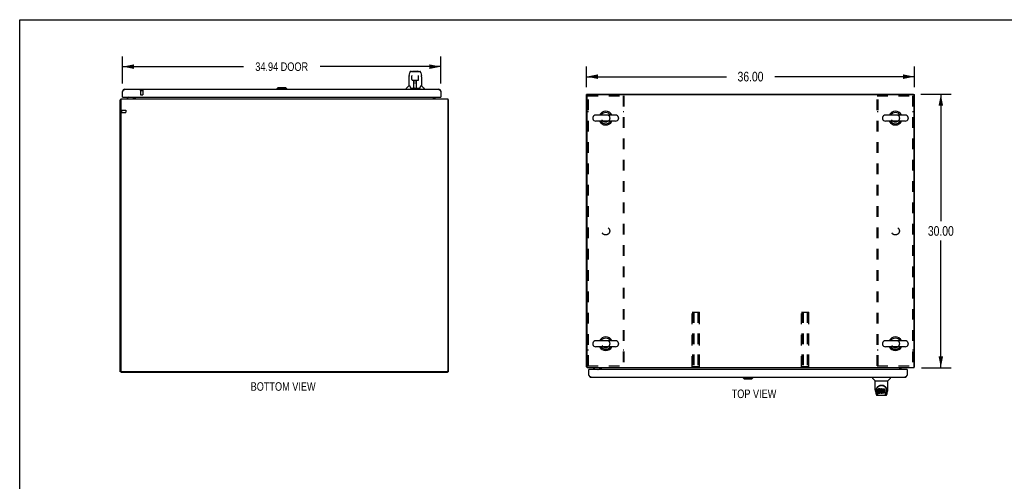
# Model space of a CAD drawing. Header units: inches. Extents: x 0 to 212, y 0 to 138.
# Tile 36 of 43: x 0 to 108, y 87 to 138. Entities that reach past the tile are written whole.
import ezdxf

# ---------------------------------------------------------------- set-up
doc = ezdxf.new("R2010")
doc.units = ezdxf.units.IN
doc.header["$LTSCALE"] = 11.6875
doc.header["$MEASUREMENT"] = 0
doc.linetypes.add('HIDDEN', pattern=[0.2, 0.1, -0.1])
doc.layers.get('0').update_dxf_attribs({"linetype": 'CONTINUOUS'})
for name, color, linetype in [('02___PRT_ALL_AXES', 7, 'CONTINUOUS'), ('3PC_BODY', 7, 'CONTINUOUS'), ('DEFAULT_2', 8, 'HIDDEN'), ('DIMENSIONS', 7, 'CONTINUOUS')]:
    doc.layers.add(name, color=color, linetype=linetype)
doc.styles.get("Standard").update_dxf_attribs({"font": 'txt', "width": 0.8})
doc.dimstyles.new('DIMSTYLE_1', dxfattribs={"dimtxt": 0.9375, "dimasz": 1.25, "dimexe": 0.09, "dimexo": 0.07, "dimgap": 0.0375, "dimtad": 0, "dimtih": 1, "dimtoh": 1, "dimzin": 4, "dimdsep": 46, "dimtxsty": 'Standard', "dimblk": '_FILLED', "dimblk1": '_FILLED', "dimblk2": '_FILLED', "dimcen": 0.09, "dimadec": 0, "dimazin": 0, "dimtfac": 1, "dimtofl": 0, "dimtmove": 0, "dimatfit": 3, "dimldrblk": '_FILLED', "dimfxl": 0, "dimtolj": 1, "dimtzin": 4, "dimarcsym": 0})
doc.dimstyles.new('DIMSTYLE_2', dxfattribs={"dimtxt": 1.0625, "dimasz": 1.25, "dimexe": 0.09, "dimexo": 0.07, "dimgap": 0.0425, "dimtad": 0, "dimtih": 1, "dimtoh": 1, "dimzin": 4, "dimdsep": 46, "dimtxsty": 'Standard', "dimblk": '_FILLED', "dimblk1": '_FILLED', "dimblk2": '_FILLED', "dimcen": 0.09, "dimadec": 0, "dimazin": 0, "dimtfac": 1, "dimtofl": 0, "dimtmove": 0, "dimatfit": 3, "dimldrblk": '_FILLED', "dimfxl": 0, "dimtolj": 1, "dimtzin": 4, "dimarcsym": 0})

# ---------------------------------------------------------------- blocks, each defined once
blk = doc.blocks.new('_FILLED')
at = {"color": 0, "linetype": 'ByBlock'}
blk.add_solid([(0, 0), (-1, 0.2), (-1, -0.2)], dxfattribs=at)
blk = doc.blocks.new('*D1')
at = {"layer": 'DIMENSIONS', "color": 2, "linetype": 'Continuous'}
for p, q in [((11.3, 130.49), (11.3, 133.47)), ((46.23, 130.49), (46.23, 133.47)), ((11.3, 132.35), (24.55, 132.35)), ((46.23, 132.35), (32.98, 132.35))]:
    blk.add_line(p, q, dxfattribs=at)
at = {"layer": 'DIMENSIONS', "color": 2, "linetype": 'Continuous', "xscale": 1.25, "yscale": 1.25, "zscale": 1.25, "rotation": 180}
blk.add_blockref('_FILLED', (11.3, 132.35), dxfattribs=at)
at = {"layer": 'DIMENSIONS', "color": 2, "linetype": 'Continuous', "xscale": 1.25, "yscale": 1.25, "zscale": 1.25}
blk.add_blockref('_FILLED', (46.23, 132.35), dxfattribs=at)
at = {"layer": 'DIMENSIONS', "color": 2, "linetype": 'Continuous', "insert": (28.76, 132.82), "char_height": 0.938, "width": 7.5, "attachment_point": 2, "line_spacing_factor": 0.9}
blk.add_mtext('34.94 DOOR', dxfattribs=at)
blk = doc.blocks.new('*D9')
at = {"layer": '3PC_BODY', "color": 2, "linetype": 'Continuous'}
for p, q in [((62.22, 130.09), (62.22, 132.38)), ((98.22, 130.09), (98.22, 132.38)), ((62.22, 131.25), (77.57, 131.25)), ((98.22, 131.25), (82.88, 131.25))]:
    blk.add_line(p, q, dxfattribs=at)
at = {"layer": '3PC_BODY', "color": 2, "linetype": 'Continuous', "xscale": 1.25, "yscale": 1.25, "zscale": 1.25, "rotation": 180}
blk.add_blockref('_FILLED', (62.22, 131.25), dxfattribs=at)
at = {"layer": '3PC_BODY', "color": 2, "linetype": 'Continuous', "xscale": 1.25, "yscale": 1.25, "zscale": 1.25}
blk.add_blockref('_FILLED', (98.22, 131.25), dxfattribs=at)
at = {"layer": '3PC_BODY', "color": 2, "linetype": 'Continuous', "insert": (80.22, 131.79), "char_height": 1.062, "width": 4.25, "attachment_point": 2, "line_spacing_factor": 0.9}
blk.add_mtext('36.00', dxfattribs=at)
blk = doc.blocks.new('*D10')
at = {"layer": '3PC_BODY', "color": 2, "linetype": 'Continuous'}
for p, q in [((98.93, 129.33), (102.23, 129.33)), ((101.11, 129.33), (101.11, 115.39)), ((101.11, 99.33), (101.11, 113.27)), ((98.99, 99.33), (102.23, 99.33))]:
    blk.add_line(p, q, dxfattribs=at)
at = {"layer": '3PC_BODY', "color": 2, "linetype": 'Continuous', "xscale": 1.25, "yscale": 1.25, "zscale": 1.25}
for p, rotation in [((101.11, 129.33), 90), ((101.11, 99.33), 270)]:
    blk.add_blockref('_FILLED', p, dxfattribs=dict(at, rotation=rotation))
at = {"layer": '3PC_BODY', "color": 2, "linetype": 'Continuous', "insert": (101.11, 114.86), "char_height": 1.062, "width": 4.25, "attachment_point": 2, "line_spacing_factor": 0.9}
blk.add_mtext('30.00', dxfattribs=at)

msp = doc.modelspace()

# ---------------------------------------------------------------- linework, layer by layer
at = {"color": 7, "linetype": 'Continuous'}
for p, q in [((0, 0), (0, 137.5)), ((0, 137.5), (212.5, 137.5)), ((42.732, 131.231), (42.732, 130.259)), ((42.747, 131.374), (42.812, 131.679)), ((42.936, 131.834), (42.936, 131.834)), ((43.016, 131.834), (42.936, 131.834)), ((43.018, 131.834), (43.905, 131.834)), ((43.022, 131.834), (43.021, 131.834)), ((43.054, 131.322), (43.035, 131.322)), ((43.053, 131.358), (43.053, 131.355)), ((43.053, 131.355), (43.054, 131.35)), ((43.054, 131.35), (43.054, 131.342)), ((43.054, 131.342), (43.054, 131.333)), ((43.056, 131.211), (43.054, 131.333)), ((43.061, 130.928), (43.056, 131.211)), ((43.127, 131.846), (43.714, 131.846)), ((43.133, 130.85), (43.14, 130.85)), ((43.141, 130.85), (43.262, 130.85)), ((43.271, 130.004), (43.286, 130.851)), ((43.279, 130.435), (43.279, 130.85)), ((43.298, 130.851), (43.544, 130.851)), ((43.547, 129.984), (43.532, 130.851)), ((43.562, 129.984), (43.562, 130.85)), ((43.58, 130.85), (43.7, 130.85)), ((43.78, 130.928), (43.787, 131.34)), ((43.787, 131.34), (43.788, 131.348)), ((43.807, 131.322), (43.787, 131.322)), ((43.788, 131.348), (43.788, 131.353)), ((44.029, 131.679), (44.095, 131.374)), ((44.1, 131.343), (44.095, 131.374)), ((44.11, 131.23), (44.11, 130.259)), ((28.331, 130.023), (28.213, 129.905)), ((28.213, 129.905), (28.213, 129.866)), ((29.316, 129.905), (28.213, 129.905)), ((29.198, 130.023), (28.331, 130.023)), ((29.197, 130.023), (29.315, 129.905)), ((29.198, 130.023), (29.316, 129.905)), ((29.315, 129.905), (29.315, 129.866)), ((29.316, 129.905), (29.316, 129.866)), ((42.417, 129.866), (42.417, 129.928)), ((42.726, 130.253), (42.428, 129.956)), ((42.805, 130.259), (42.732, 130.259)), ((42.801, 130.259), (42.807, 130.25)), ((42.867, 130.095), (42.882, 130.047)), ((42.882, 130.047), (42.885, 130.039)), ((42.899, 130.007), (42.905, 130)), ((42.935, 129.984), (43.906, 129.984)), ((43.272, 130.056), (43.272, 130.03)), ((43.284, 130.704), (43.279, 130.704)), ((43.282, 130.625), (43.279, 130.625)), ((43.282, 130.614), (43.279, 130.614)), ((43.279, 129.984), (43.279, 129.988)), ((43.562, 130.704), (43.534, 130.704)), ((43.562, 130.625), (43.535, 130.625)), ((43.562, 130.614), (43.536, 130.614)), ((43.54, 130.385), (43.562, 130.385)), ((43.562, 130.381), (43.54, 130.381)), ((43.546, 130.03), (43.545, 130.056)), ((43.957, 130.039), (43.959, 130.047)), ((44.034, 130.249), (44.039, 130.258)), ((44.11, 130.259), (44.037, 130.259)), ((44.115, 130.253), (44.413, 129.956)), ((44.425, 129.866), (44.425, 129.928)), ((11.098, 128.708), (11.046, 128.708)), ((11.316, 129.012), (11.296, 129.012)), ((11.995, 128.989), (11.756, 128.851)), ((11.756, 128.812), (11.756, 128.851)), ((11.892, 128.929), (11.892, 128.941)), ((11.892, 128.941), (11.912, 128.941)), ((11.995, 128.989), (12.268, 128.989)), ((12.525, 128.851), (12.525, 128.851)), ((12.562, 128.812), (12.528, 128.847)), ((12.544, 128.969), (12.544, 129.012)), ((45.529, 128.812), (45.563, 128.847)), ((46.213, 129.012), (46.233, 129.012)), ((46.994, 128.708), (47.046, 128.708)), ((62.328, 129.278), (62.224, 129.278)), ((62.328, 129.254), (62.328, 129.33)), ((98.12, 129.254), (98.12, 129.33)), ((98.12, 129.278), (98.224, 129.278)), ((62.918, 126.743), (62.918, 126.666)), ((65.408, 127.039), (63.248, 127.039)), ((65.738, 126.743), (65.738, 126.666)), ((94.71, 126.743), (94.71, 126.666)), ((97.2, 127.039), (95.04, 127.039)), ((97.53, 126.743), (97.53, 126.666)), ((65.408, 126.37), (63.248, 126.37)), ((97.2, 126.37), (95.04, 126.37)), ((62.918, 101.993), (62.918, 101.916)), ((65.408, 102.289), (63.248, 102.289)), ((65.408, 101.62), (63.248, 101.62)), ((65.738, 101.993), (65.738, 101.916)), ((94.71, 101.993), (94.71, 101.916)), ((97.2, 102.289), (95.04, 102.289)), ((97.2, 101.62), (95.04, 101.62)), ((97.53, 101.993), (97.53, 101.916)), ((62.276, 99.434), (62.224, 99.434)), ((98.172, 99.434), (98.224, 99.434)), ((11.15, 98.864), (11.046, 98.864)), ((11.15, 98.887), (11.15, 98.812)), ((46.942, 98.812), (46.942, 98.887)), ((46.942, 98.864), (47.046, 98.864)), ((62.494, 99.13), (62.474, 99.13)), ((62.935, 99.33), (62.935, 99.29)), ((62.935, 99.29), (63.174, 99.152)), ((63.071, 99.212), (63.071, 99.2)), ((63.071, 99.2), (63.091, 99.2)), ((63.174, 99.152), (63.447, 99.152)), ((63.741, 99.329), (63.707, 99.294)), ((63.723, 99.172), (63.723, 99.13)), ((96.708, 99.329), (96.742, 99.294)), ((96.745, 99.29), (96.745, 99.29)), ((97.392, 99.13), (97.412, 99.13)), ((79.391, 98.236), (79.391, 98.276)), ((79.391, 98.236), (80.495, 98.236)), ((79.51, 98.118), (79.391, 98.236)), ((79.392, 98.236), (79.392, 98.276)), ((79.511, 98.118), (79.392, 98.236)), ((79.51, 98.118), (80.377, 98.118)), ((80.377, 98.118), (80.495, 98.236)), ((80.495, 98.236), (80.495, 98.276)), ((93.595, 98.276), (93.595, 98.213)), ((93.905, 97.888), (93.607, 98.185)), ((93.91, 97.882), (95.288, 97.882)), ((93.91, 96.91), (93.91, 97.882)), ((95.288, 96.911), (95.288, 97.882)), ((95.294, 97.888), (95.592, 98.185)), ((95.603, 98.276), (95.603, 98.213)), ((93.926, 96.767), (93.991, 96.462)), ((94.036, 96.941), (94.035, 96.878)), ((94.098, 96.49), (94.045, 96.76)), ((94.072, 96.868), (94.072, 96.845)), ((94.082, 96.747), (94.139, 96.454)), ((94.114, 96.307), (94.316, 96.307)), ((94.156, 96.386), (94.149, 96.386)), ((94.155, 96.39), (94.158, 96.38)), ((94.159, 96.38), (94.158, 96.38)), ((94.201, 96.307), (94.195, 96.307)), ((94.201, 96.307), (94.2, 96.307)), ((94.215, 96.913), (94.213, 96.89)), ((94.213, 96.823), (94.213, 96.89)), ((94.215, 96.847), (94.213, 96.823)), ((94.213, 96.823), (94.214, 96.799)), ((94.214, 96.799), (94.218, 96.776)), ((94.22, 96.937), (94.215, 96.913)), ((94.215, 96.847), (94.215, 96.913)), ((94.22, 96.87), (94.215, 96.847)), ((94.216, 96.537), (94.216, 96.679)), ((94.218, 96.776), (94.226, 96.753)), ((94.229, 96.959), (94.22, 96.937)), ((94.22, 96.87), (94.22, 96.937)), ((94.229, 96.893), (94.22, 96.87)), ((94.28, 96.684), (94.22, 96.683)), ((94.22, 96.616), (94.22, 96.683)), ((94.28, 96.617), (94.22, 96.616)), ((94.221, 96.532), (94.365, 96.532)), ((94.226, 96.753), (94.239, 96.733)), ((94.243, 96.979), (94.229, 96.959)), ((94.229, 96.893), (94.229, 96.959)), ((94.243, 96.912), (94.229, 96.893)), ((94.239, 96.733), (94.255, 96.716)), ((94.252, 96.987), (94.243, 96.979)), ((94.243, 96.912), (94.243, 96.979)), ((94.252, 96.92), (94.243, 96.912)), ((94.261, 96.994), (94.252, 96.987)), ((94.252, 96.92), (94.252, 96.987)), ((94.261, 96.927), (94.252, 96.92)), ((94.255, 96.716), (94.275, 96.703)), ((94.283, 97.003), (94.261, 96.994)), ((94.261, 96.927), (94.261, 96.994)), ((94.283, 96.936), (94.261, 96.927)), ((94.275, 96.703), (94.286, 96.699)), ((94.34, 96.684), (94.28, 96.684)), ((94.28, 96.617), (94.28, 96.684)), ((94.34, 96.617), (94.28, 96.617)), ((94.306, 97.011), (94.283, 97.003)), ((94.283, 96.936), (94.283, 97.003)), ((94.306, 96.944), (94.283, 96.936)), ((94.284, 96.811), (94.285, 96.826)), ((94.285, 96.804), (94.284, 96.811)), ((94.285, 96.826), (94.287, 96.841)), ((94.285, 96.804), (94.285, 96.826)), ((94.287, 96.797), (94.285, 96.804)), ((94.286, 96.699), (94.298, 96.697)), ((94.287, 96.841), (94.29, 96.848)), ((94.287, 96.797), (94.287, 96.841)), ((94.292, 96.791), (94.287, 96.797)), ((94.29, 96.848), (94.296, 96.853)), ((94.292, 96.791), (94.292, 96.849)), ((94.298, 96.786), (94.292, 96.791)), ((94.296, 96.853), (94.31, 96.857)), ((94.298, 96.853), (94.297, 96.853)), ((94.312, 96.849), (94.298, 96.853)), ((94.298, 96.786), (94.298, 96.853)), ((94.312, 96.782), (94.298, 96.786)), ((94.298, 96.697), (94.346, 96.696)), ((94.446, 97.011), (94.306, 97.011)), ((94.306, 96.944), (94.306, 97.011)), ((94.446, 96.944), (94.306, 96.944)), ((94.893, 96.295), (94.306, 96.295)), ((94.31, 96.857), (94.325, 96.858)), ((94.336, 96.85), (94.312, 96.849)), ((94.312, 96.782), (94.312, 96.849)), ((94.336, 96.783), (94.312, 96.782)), ((94.325, 96.858), (94.438, 96.858)), ((94.36, 96.848), (94.336, 96.85)), ((94.336, 96.783), (94.336, 96.85)), ((94.36, 96.782), (94.336, 96.783)), ((94.356, 96.685), (94.34, 96.684)), ((94.34, 96.617), (94.34, 96.684)), ((94.356, 96.619), (94.34, 96.617)), ((94.346, 96.696), (94.353, 96.695)), ((94.353, 96.695), (94.36, 96.693)), ((94.362, 96.689), (94.356, 96.685)), ((94.356, 96.619), (94.356, 96.685)), ((94.362, 96.622), (94.356, 96.619)), ((94.384, 96.843), (94.36, 96.848)), ((94.36, 96.782), (94.36, 96.848)), ((94.384, 96.777), (94.36, 96.782)), ((94.36, 96.693), (94.366, 96.688)), ((94.364, 96.69), (94.362, 96.689)), ((94.362, 96.622), (94.362, 96.689)), ((94.367, 96.627), (94.362, 96.622)), ((94.365, 96.532), (94.377, 96.534)), ((94.366, 96.688), (94.371, 96.682)), ((94.367, 96.627), (94.367, 96.687)), ((94.377, 96.639), (94.367, 96.627)), ((94.371, 96.682), (94.378, 96.669)), ((94.377, 96.639), (94.377, 96.671)), ((94.379, 96.646), (94.377, 96.639)), ((94.377, 96.534), (94.388, 96.538)), ((94.378, 96.669), (94.38, 96.654)), ((94.379, 96.646), (94.379, 96.658)), ((94.38, 96.654), (94.379, 96.646)), ((94.395, 96.839), (94.384, 96.843)), ((94.384, 96.777), (94.384, 96.843)), ((94.395, 96.772), (94.384, 96.777)), ((94.388, 96.538), (94.408, 96.552)), ((94.405, 96.832), (94.395, 96.839)), ((94.395, 96.772), (94.395, 96.839)), ((94.405, 96.765), (94.395, 96.772)), ((94.422, 96.815), (94.405, 96.832)), ((94.405, 96.765), (94.405, 96.832)), ((94.422, 96.748), (94.405, 96.765)), ((94.408, 96.552), (94.425, 96.569)), ((94.435, 96.795), (94.422, 96.815)), ((94.422, 96.748), (94.422, 96.815)), ((94.435, 96.728), (94.422, 96.748)), ((94.425, 96.569), (94.431, 96.579)), ((94.431, 96.579), (94.437, 96.589)), ((94.444, 96.773), (94.435, 96.795)), ((94.435, 96.728), (94.435, 96.795)), ((94.444, 96.706), (94.435, 96.728)), ((94.437, 96.589), (94.445, 96.612)), ((94.438, 96.858), (94.444, 96.859)), ((94.444, 96.859), (94.445, 96.864)), ((94.445, 96.769), (94.444, 96.773)), ((94.444, 96.706), (94.444, 96.773)), ((94.451, 96.683), (94.444, 96.706)), ((94.445, 96.864), (94.447, 96.877)), ((94.45, 96.847), (94.445, 96.802)), ((94.445, 96.735), (94.445, 96.802)), ((94.45, 96.78), (94.445, 96.735)), ((94.445, 96.735), (94.446, 96.713)), ((94.445, 96.612), (94.451, 96.635)), ((94.448, 96.968), (94.446, 97.011)), ((94.446, 96.944), (94.446, 97.011)), ((94.448, 96.901), (94.446, 96.944)), ((94.446, 96.713), (94.449, 96.691)), ((94.447, 96.877), (94.448, 96.901)), ((94.448, 96.901), (94.448, 96.968)), ((94.449, 96.691), (94.454, 96.669)), ((94.454, 96.868), (94.45, 96.847)), ((94.45, 96.78), (94.45, 96.847)), ((94.454, 96.802), (94.45, 96.78)), ((94.453, 96.659), (94.451, 96.683)), ((94.451, 96.635), (94.453, 96.659)), ((94.453, 96.659), (94.453, 96.673)), ((94.46, 96.89), (94.454, 96.868)), ((94.454, 96.802), (94.454, 96.868)), ((94.46, 96.823), (94.454, 96.802)), ((94.454, 96.669), (94.461, 96.648)), ((94.469, 96.911), (94.46, 96.89)), ((94.46, 96.823), (94.46, 96.89)), ((94.469, 96.844), (94.46, 96.823)), ((94.461, 96.648), (94.482, 96.609)), ((94.48, 96.93), (94.469, 96.911)), ((94.469, 96.844), (94.469, 96.911)), ((94.48, 96.863), (94.469, 96.844)), ((94.493, 96.948), (94.48, 96.93)), ((94.48, 96.863), (94.48, 96.93)), ((94.493, 96.881), (94.48, 96.863)), ((94.482, 96.609), (94.495, 96.59)), ((94.507, 96.965), (94.493, 96.948)), ((94.493, 96.881), (94.493, 96.948)), ((94.507, 96.898), (94.493, 96.881)), ((94.495, 96.59), (94.51, 96.574)), ((94.524, 96.98), (94.507, 96.965)), ((94.507, 96.898), (94.507, 96.965)), ((94.524, 96.913), (94.507, 96.898)), ((94.51, 96.574), (94.526, 96.559)), ((94.516, 96.751), (94.515, 96.724)), ((94.515, 96.724), (94.516, 96.711)), ((94.519, 96.778), (94.516, 96.751)), ((94.516, 96.711), (94.516, 96.751)), ((94.516, 96.711), (94.519, 96.698)), ((94.518, 96.77), (94.519, 96.765)), ((94.523, 96.79), (94.519, 96.778)), ((94.519, 96.765), (94.529, 96.74)), ((94.519, 96.698), (94.519, 96.765)), ((94.519, 96.698), (94.529, 96.673)), ((94.528, 96.802), (94.523, 96.79)), ((94.542, 96.993), (94.524, 96.98)), ((94.524, 96.913), (94.524, 96.98)), ((94.542, 96.926), (94.524, 96.913)), ((94.526, 96.559), (94.544, 96.545)), ((94.543, 96.825), (94.528, 96.802)), ((94.529, 96.74), (94.543, 96.717)), ((94.529, 96.673), (94.529, 96.74)), ((94.529, 96.673), (94.543, 96.65)), ((94.562, 97.002), (94.542, 96.993)), ((94.542, 96.926), (94.542, 96.993)), ((94.562, 96.935), (94.542, 96.926)), ((94.551, 96.836), (94.543, 96.825)), ((94.543, 96.717), (94.551, 96.707)), ((94.543, 96.65), (94.543, 96.717)), ((94.543, 96.65), (94.551, 96.64)), ((94.544, 96.545), (94.554, 96.54)), ((94.562, 96.843), (94.551, 96.836)), ((94.551, 96.707), (94.562, 96.698)), ((94.551, 96.64), (94.551, 96.707)), ((94.551, 96.64), (94.562, 96.631)), ((94.554, 96.54), (94.564, 96.536)), ((94.584, 97.007), (94.562, 97.002)), ((94.562, 96.935), (94.562, 97.002)), ((94.584, 96.94), (94.562, 96.935)), ((94.586, 96.854), (94.562, 96.843)), ((94.562, 96.698), (94.573, 96.691)), ((94.562, 96.631), (94.562, 96.698)), ((94.562, 96.631), (94.573, 96.624)), ((94.564, 96.536), (94.586, 96.531)), ((94.573, 96.691), (94.585, 96.686)), ((94.573, 96.624), (94.573, 96.691)), ((94.573, 96.624), (94.585, 96.619)), ((94.606, 97.009), (94.584, 97.007)), ((94.584, 96.94), (94.584, 97.007)), ((94.606, 96.942), (94.584, 96.94)), ((94.585, 96.686), (94.598, 96.684)), ((94.585, 96.619), (94.585, 96.686)), ((94.585, 96.619), (94.598, 96.617)), ((94.599, 96.857), (94.586, 96.854)), ((94.586, 96.531), (94.608, 96.528)), ((94.598, 96.684), (94.612, 96.683)), ((94.598, 96.617), (94.598, 96.684)), ((94.598, 96.617), (94.612, 96.616)), ((94.613, 96.857), (94.599, 96.857)), ((94.606, 97.009), (94.629, 97.009)), ((94.606, 96.942), (94.606, 97.009)), ((94.629, 96.942), (94.606, 96.942)), ((94.608, 96.528), (94.63, 96.531)), ((94.612, 96.683), (94.625, 96.685)), ((94.612, 96.616), (94.612, 96.683)), ((94.612, 96.616), (94.625, 96.618)), ((94.626, 96.854), (94.613, 96.857)), ((94.625, 96.685), (94.638, 96.689)), ((94.625, 96.618), (94.625, 96.685)), ((94.625, 96.618), (94.638, 96.622)), ((94.638, 96.849), (94.626, 96.854)), ((94.64, 97.007), (94.629, 97.009)), ((94.629, 96.942), (94.629, 97.009)), ((94.64, 96.94), (94.629, 96.942)), ((94.63, 96.531), (94.651, 96.538)), ((94.638, 96.689), (94.65, 96.695)), ((94.638, 96.622), (94.638, 96.689)), ((94.638, 96.622), (94.65, 96.628)), ((94.65, 97.004), (94.64, 97.007)), ((94.64, 96.94), (94.64, 97.007)), ((94.65, 96.937), (94.64, 96.94)), ((94.67, 96.92), (94.644, 96.851)), ((94.669, 96.992), (94.65, 97.004)), ((94.65, 96.937), (94.65, 97.004)), ((94.669, 96.925), (94.65, 96.937)), ((94.65, 96.695), (94.661, 96.702)), ((94.65, 96.628), (94.65, 96.695)), ((94.65, 96.628), (94.661, 96.635)), ((94.651, 96.538), (94.67, 96.55)), ((94.661, 96.702), (94.661, 96.635)), ((94.667, 96.701), (94.679, 96.683)), ((94.667, 96.634), (94.679, 96.617)), ((94.669, 96.992), (94.669, 96.925)), ((94.681, 96.55), (94.67, 96.55)), ((94.67, 96.55), (94.67, 96.55)), ((94.671, 96.988), (94.671, 96.925)), ((94.679, 97.009), (94.916, 97.009)), ((94.679, 96.617), (94.679, 97.009)), ((94.679, 96.942), (94.916, 96.942)), ((94.681, 96.537), (94.681, 96.55)), ((94.917, 96.532), (94.685, 96.532)), ((94.749, 96.854), (94.749, 96.786)), ((94.75, 96.695), (94.75, 96.618)), ((94.916, 96.858), (94.754, 96.858)), ((94.754, 96.849), (94.885, 96.849)), ((94.754, 96.782), (94.885, 96.782)), ((94.885, 96.7), (94.755, 96.7)), ((94.755, 96.68), (94.917, 96.68)), ((94.755, 96.613), (94.917, 96.613)), ((94.883, 96.307), (95.084, 96.307)), ((94.889, 96.844), (94.889, 96.704)), ((94.92, 97.004), (94.92, 96.863)), ((94.921, 96.676), (94.921, 96.537)), ((94.999, 96.307), (94.998, 96.307)), ((95.04, 96.38), (95.044, 96.39)), ((95.04, 96.38), (95.04, 96.38)), ((95.05, 96.386), (95.042, 96.386)), ((95.06, 96.454), (95.117, 96.744)), ((95.101, 96.49), (95.154, 96.76)), ((95.117, 96.744), (95.117, 96.748)), ((95.163, 96.941), (95.164, 96.878)), ((95.17, 96.868), (95.17, 96.868)), ((95.17, 96.855), (95.17, 96.855)), ((95.208, 96.462), (95.273, 96.767))]:
    msp.add_line(p, q, dxfattribs=at)
at = {"color": 3, "linetype": 'Continuous'}
for p, q in [((11.542, 129.866), (45.987, 129.866)), ((11.046, 98.864), (11.046, 128.708)), ((11.098, 128.812), (11.098, 98.989)), ((11.098, 128.812), (46.994, 128.812)), ((11.296, 129.012), (11.296, 129.619)), ((11.316, 129.012), (46.213, 129.012)), ((12.525, 128.851), (12.526, 128.85)), ((12.526, 128.85), (12.526, 128.849)), ((12.526, 128.849), (12.531, 128.843)), ((12.567, 128.954), (12.567, 129.012)), ((12.671, 129.012), (12.671, 128.812)), ((45.421, 128.812), (45.421, 129.012)), ((45.525, 129.012), (45.525, 128.954)), ((45.565, 128.849), (45.561, 128.843)), ((45.566, 128.85), (45.565, 128.849)), ((45.567, 128.851), (45.566, 128.85)), ((46.233, 129.619), (46.233, 129.012)), ((46.994, 128.812), (46.994, 98.989)), ((47.046, 128.708), (47.046, 98.864)), ((62.224, 99.434), (62.224, 129.278)), ((62.276, 99.33), (62.276, 129.153)), ((62.328, 129.33), (98.12, 129.33)), ((62.401, 129.278), (98.047, 129.278)), ((98.172, 99.33), (98.172, 129.153)), ((98.224, 99.434), (98.224, 129.278)), ((46.942, 98.812), (11.15, 98.812)), ((46.869, 98.864), (11.223, 98.864)), ((98.172, 99.33), (62.276, 99.33)), ((62.474, 98.522), (62.474, 99.13)), ((97.392, 99.13), (62.494, 99.13)), ((63.703, 99.29), (63.704, 99.291)), ((63.704, 99.291), (63.705, 99.292)), ((63.705, 99.292), (63.71, 99.298)), ((63.745, 99.13), (63.745, 99.187)), ((63.849, 99.13), (63.849, 99.33)), ((96.599, 99.13), (96.599, 99.33)), ((96.703, 99.187), (96.703, 99.13)), ((96.744, 99.292), (96.739, 99.298)), ((96.745, 99.291), (96.744, 99.292)), ((96.745, 99.29), (96.745, 99.291)), ((97.412, 99.13), (97.412, 98.522)), ((62.721, 98.276), (97.165, 98.276))]:
    msp.add_line(p, q, dxfattribs=at)
at = {"color": 7, "linetype": 'Continuous'}
for points in [[(42.747, 131.374), (42.741, 131.342), (42.735, 131.3), (42.732, 131.258), (42.732, 131.231)], [(42.936, 131.834), (42.932, 131.834), (42.917, 131.832), (42.902, 131.827), (42.888, 131.821), (42.876, 131.812), (42.865, 131.802), (42.855, 131.791), (42.847, 131.779), (42.84, 131.765), (42.833, 131.75), (42.827, 131.734), (42.821, 131.715), (42.815, 131.694), (42.812, 131.679)], [(43.053, 131.363), (43.053, 131.363), (43.053, 131.363), (43.053, 131.362), (43.053, 131.362), (43.053, 131.361), (43.053, 131.36), (43.053, 131.358)], [(43.061, 130.928), (43.062, 130.916), (43.066, 130.903), (43.071, 130.891), (43.078, 130.88), (43.087, 130.87), (43.098, 130.862), (43.109, 130.856), (43.121, 130.852), (43.133, 130.85)], [(43.262, 130.85), (43.265, 130.85), (43.274, 130.85), (43.283, 130.85)], [(43.283, 130.85), (43.291, 130.851), (43.298, 130.851)], [(43.544, 130.851), (43.552, 130.851), (43.56, 130.85)], [(43.56, 130.85), (43.569, 130.85), (43.578, 130.85), (43.58, 130.85)], [(43.701, 130.85), (43.71, 130.85), (43.722, 130.853), (43.734, 130.857), (43.745, 130.863), (43.755, 130.871), (43.764, 130.881), (43.771, 130.892), (43.776, 130.904), (43.779, 130.917), (43.78, 130.928)], [(43.788, 131.353), (43.788, 131.357), (43.788, 131.358), (43.788, 131.36), (43.788, 131.361), (43.788, 131.362), (43.788, 131.362), (43.788, 131.363)], [(44.006, 131.757), (44, 131.769), (43.993, 131.781), (43.986, 131.791), (43.977, 131.801), (43.968, 131.81), (43.958, 131.818), (43.946, 131.825), (43.933, 131.83), (43.92, 131.833), (43.905, 131.834)], [(44.029, 131.679), (44.027, 131.692), (44.022, 131.711), (44.017, 131.727), (44.012, 131.743), (44.006, 131.757)], [(44.11, 131.23), (44.109, 131.258), (44.106, 131.301), (44.1, 131.343)], [(42.807, 130.25), (42.821, 130.222), (42.835, 130.186), (42.851, 130.144), (42.867, 130.095)], [(42.885, 130.039), (42.889, 130.026), (42.894, 130.016), (42.899, 130.007)], [(42.905, 130), (42.911, 129.993), (42.918, 129.989), (42.925, 129.985), (42.933, 129.984), (42.935, 129.984)], [(43.907, 129.984), (43.908, 129.984), (43.916, 129.985), (43.923, 129.988), (43.93, 129.993)], [(43.93, 129.993), (43.936, 129.999), (43.942, 130.007)], [(43.942, 130.007), (43.947, 130.015), (43.952, 130.026), (43.957, 130.039)], [(43.959, 130.047), (43.973, 130.093), (43.989, 130.141), (44.005, 130.184), (44.02, 130.22), (44.034, 130.249)], [(94.029, 96.868), (94.031, 96.91), (94.039, 96.962), (94.05, 97.011), (94.066, 97.057), (94.084, 97.101), (94.106, 97.142), (94.13, 97.18), (94.157, 97.216), (94.187, 97.249), (94.219, 97.28), (94.253, 97.309), (94.29, 97.334), (94.329, 97.357), (94.37, 97.377), (94.413, 97.394), (94.457, 97.408), (94.503, 97.418), (94.55, 97.424), (94.597, 97.426), (94.645, 97.424), (94.692, 97.418), (94.738, 97.409), (94.782, 97.396), (94.825, 97.379), (94.867, 97.359), (94.906, 97.337), (94.942, 97.311), (94.977, 97.283), (95.009, 97.252), (95.039, 97.219), (95.066, 97.183), (95.091, 97.145), (95.113, 97.105), (95.131, 97.062), (95.147, 97.016), (95.159, 96.967), (95.167, 96.916), (95.17, 96.868)], [(94.072, 96.868), (94.073, 96.888), (94.074, 96.912), (94.077, 96.937), (94.081, 96.96), (94.085, 96.984), (94.091, 97.007), (94.098, 97.03), (94.106, 97.052), (94.114, 97.073), (94.124, 97.094), (94.134, 97.115), (94.145, 97.134), (94.156, 97.153), (94.168, 97.171), (94.181, 97.189), (94.194, 97.205), (94.208, 97.221), (94.222, 97.236), (94.236, 97.25), (94.251, 97.263), (94.266, 97.276), (94.281, 97.288), (94.297, 97.299), (94.312, 97.31), (94.328, 97.32), (94.344, 97.329), (94.36, 97.337), (94.376, 97.345), (94.392, 97.352), (94.407, 97.359), (94.423, 97.365), (94.439, 97.37), (94.455, 97.375), (94.471, 97.379), (94.487, 97.383), (94.503, 97.386), (94.519, 97.389), (94.535, 97.391), (94.551, 97.393), (94.567, 97.394), (94.583, 97.395), (94.599, 97.395), (94.615, 97.395), (94.63, 97.394), (94.646, 97.393), (94.662, 97.391), (94.678, 97.389), (94.694, 97.386), (94.71, 97.383), (94.726, 97.38), (94.742, 97.375), (94.758, 97.371), (94.774, 97.365), (94.79, 97.359), (94.806, 97.353), (94.822, 97.346), (94.838, 97.338), (94.854, 97.329), (94.87, 97.32), (94.886, 97.31), (94.901, 97.3), (94.917, 97.289), (94.932, 97.277), (94.947, 97.264), (94.962, 97.251), (94.976, 97.237), (94.99, 97.221), (95.004, 97.206), (95.017, 97.189), (95.03, 97.172), (95.042, 97.153), (95.054, 97.135), (95.065, 97.115), (95.075, 97.095), (95.084, 97.074), (95.093, 97.052), (95.101, 97.03), (95.108, 97.007), (95.113, 96.984), (95.118, 96.961), (95.122, 96.937), (95.124, 96.913), (95.126, 96.888), (95.126, 96.868)], [(93.91, 96.91), (93.911, 96.883), (93.914, 96.841), (93.92, 96.799), (93.926, 96.767)], [(93.991, 96.462), (93.994, 96.447), (93.999, 96.426), (94.005, 96.407), (94.012, 96.391), (94.018, 96.376), (94.026, 96.363), (94.034, 96.35), (94.043, 96.339), (94.054, 96.329), (94.067, 96.32), (94.08, 96.314), (94.095, 96.309), (94.111, 96.307), (94.115, 96.307)], [(94.029, 96.855), (94.029, 96.86), (94.029, 96.868)], [(94.072, 96.845), (94.073, 96.829), (94.074, 96.8), (94.077, 96.772), (94.082, 96.747)], [(94.139, 96.454), (94.141, 96.443), (94.144, 96.429), (94.148, 96.415), (94.151, 96.402), (94.155, 96.39)], [(94.159, 96.38), (94.164, 96.367), (94.17, 96.355), (94.177, 96.344), (94.183, 96.335), (94.191, 96.327), (94.199, 96.32), (94.208, 96.314), (94.217, 96.31), (94.227, 96.308), (94.235, 96.307)], [(94.22, 96.683), (94.22, 96.683), (94.219, 96.683), (94.219, 96.683), (94.219, 96.683), (94.218, 96.683), (94.218, 96.683), (94.217, 96.682), (94.217, 96.682), (94.217, 96.681), (94.216, 96.681), (94.216, 96.681), (94.216, 96.68), (94.216, 96.679), (94.216, 96.679)], [(94.22, 96.616), (94.22, 96.616), (94.219, 96.616), (94.219, 96.616), (94.219, 96.616), (94.218, 96.616), (94.218, 96.616), (94.217, 96.615), (94.217, 96.615), (94.217, 96.615), (94.216, 96.614), (94.216, 96.614), (94.216, 96.613), (94.216, 96.613), (94.216, 96.612)], [(94.316, 96.307), (94.336, 96.308), (94.358, 96.309), (94.382, 96.311), (94.407, 96.314), (94.432, 96.317), (94.459, 96.32), (94.487, 96.322), (94.515, 96.325), (94.544, 96.327), (94.573, 96.328), (94.602, 96.328), (94.631, 96.327), (94.66, 96.326), (94.689, 96.324), (94.717, 96.322), (94.744, 96.319), (94.77, 96.317), (94.795, 96.314), (94.819, 96.311), (94.841, 96.309), (94.863, 96.308), (94.883, 96.307)], [(94.316, 96.307), (94.338, 96.308), (94.365, 96.309), (94.392, 96.312), (94.42, 96.315), (94.449, 96.318), (94.478, 96.32), (94.508, 96.323), (94.538, 96.324), (94.568, 96.326), (94.599, 96.326), (94.629, 96.326), (94.66, 96.324), (94.69, 96.323), (94.72, 96.32), (94.749, 96.318), (94.778, 96.315), (94.806, 96.312), (94.834, 96.309), (94.86, 96.308), (94.883, 96.307)], [(94.964, 96.307), (94.971, 96.308), (94.981, 96.31), (94.991, 96.314), (95, 96.32), (95.008, 96.327), (95.015, 96.335), (95.022, 96.344), (95.029, 96.355), (95.035, 96.367), (95.04, 96.38)], [(95.044, 96.39), (95.048, 96.402), (95.051, 96.415), (95.054, 96.429), (95.057, 96.443), (95.06, 96.454)], [(95.084, 96.307), (95.099, 96.308), (95.112, 96.311), (95.125, 96.316), (95.136, 96.323), (95.147, 96.331), (95.156, 96.34), (95.164, 96.35), (95.172, 96.36), (95.178, 96.372), (95.185, 96.385), (95.19, 96.398), (95.196, 96.414), (95.201, 96.431), (95.205, 96.449), (95.208, 96.462)], [(95.117, 96.748), (95.118, 96.751), (95.118, 96.754), (95.119, 96.757), (95.119, 96.76), (95.12, 96.763), (95.12, 96.766), (95.121, 96.77), (95.121, 96.773), (95.122, 96.777), (95.122, 96.781), (95.123, 96.784), (95.123, 96.788), (95.124, 96.792), (95.124, 96.796), (95.124, 96.8), (95.125, 96.805), (95.125, 96.809), (95.125, 96.813), (95.126, 96.818), (95.126, 96.823), (95.126, 96.828), (95.126, 96.832), (95.126, 96.837), (95.126, 96.843), (95.126, 96.868)], [(95.17, 96.868), (95.17, 96.86), (95.17, 96.855)], [(95.273, 96.767), (95.279, 96.798), (95.285, 96.84), (95.288, 96.883), (95.288, 96.911)]]:
    msp.add_lwpolyline(points, dxfattribs=at)
at = {"color": 3, "linetype": 'Continuous'}
for points in [[(11.296, 129.619), (11.306, 129.635), (11.316, 129.651), (11.326, 129.667), (11.337, 129.683), (11.347, 129.698), (11.357, 129.713), (11.368, 129.728), (11.378, 129.742), (11.388, 129.756), (11.398, 129.769), (11.409, 129.782), (11.419, 129.793), (11.429, 129.804), (11.439, 129.815), (11.45, 129.824), (11.46, 129.833), (11.47, 129.84), (11.481, 129.847), (11.491, 129.852), (11.501, 129.857), (11.511, 129.861), (11.522, 129.863), (11.532, 129.865), (11.542, 129.866)], [(45.987, 129.866), (45.997, 129.865), (46.007, 129.863), (46.017, 129.861), (46.028, 129.857), (46.038, 129.852), (46.048, 129.847), (46.059, 129.84), (46.069, 129.833), (46.079, 129.824), (46.089, 129.815), (46.1, 129.804), (46.11, 129.793), (46.12, 129.782), (46.13, 129.769), (46.141, 129.756), (46.151, 129.742), (46.161, 129.728), (46.172, 129.713), (46.182, 129.698), (46.192, 129.683), (46.202, 129.667), (46.213, 129.651), (46.223, 129.635), (46.233, 129.619)], [(11.081, 128.723), (11.073, 128.722), (11.07, 128.721), (11.066, 128.72), (11.063, 128.72), (11.06, 128.719), (11.057, 128.718), (11.055, 128.717), (11.053, 128.716), (11.051, 128.715), (11.049, 128.714), (11.048, 128.713), (11.047, 128.712), (11.046, 128.71), (11.046, 128.709), (11.046, 128.708)], [(11.098, 128.727), (11.098, 128.727), (11.093, 128.726), (11.089, 128.725), (11.085, 128.724), (11.081, 128.723)], [(12.524, 128.852), (12.524, 128.852), (12.524, 128.852), (12.524, 128.851), (12.525, 128.851)], [(12.531, 128.843), (12.532, 128.841), (12.534, 128.839), (12.535, 128.837), (12.537, 128.834), (12.539, 128.832)], [(12.539, 128.832), (12.541, 128.83), (12.543, 128.827), (12.545, 128.825), (12.548, 128.823), (12.55, 128.82), (12.552, 128.818)], [(12.552, 128.818), (12.555, 128.816), (12.557, 128.815), (12.559, 128.814), (12.561, 128.813)], [(45.539, 128.818), (45.537, 128.816), (45.534, 128.815), (45.532, 128.814), (45.53, 128.813)], [(45.552, 128.832), (45.55, 128.83), (45.548, 128.827), (45.546, 128.825), (45.544, 128.823), (45.541, 128.82), (45.539, 128.818)], [(45.561, 128.843), (45.559, 128.841), (45.558, 128.839), (45.556, 128.837), (45.554, 128.834), (45.552, 128.832)], [(45.568, 128.852), (45.568, 128.852), (45.567, 128.852), (45.567, 128.851), (45.567, 128.851)], [(46.994, 128.727), (46.994, 128.727), (46.998, 128.726), (47.002, 128.725), (47.006, 128.724), (47.01, 128.723), (47.018, 128.722)], [(47.018, 128.722), (47.022, 128.721), (47.025, 128.72), (47.028, 128.72), (47.031, 128.719), (47.034, 128.718), (47.037, 128.717), (47.039, 128.716), (47.041, 128.715), (47.042, 128.714), (47.043, 128.713), (47.044, 128.712), (47.045, 128.71), (47.046, 128.709), (47.046, 128.708)], [(62.252, 99.419), (62.248, 99.42), (62.245, 99.421), (62.242, 99.422), (62.239, 99.422), (62.236, 99.423), (62.234, 99.424), (62.231, 99.425), (62.229, 99.426), (62.228, 99.427), (62.227, 99.428), (62.226, 99.429), (62.225, 99.431), (62.225, 99.432), (62.224, 99.434)], [(98.189, 99.418), (98.197, 99.419), (98.2, 99.42), (98.204, 99.421), (98.207, 99.422), (98.21, 99.422), (98.213, 99.423), (98.215, 99.424), (98.217, 99.425), (98.219, 99.426), (98.221, 99.427), (98.222, 99.428), (98.223, 99.429), (98.224, 99.431), (98.224, 99.432), (98.224, 99.434)], [(62.276, 99.414), (62.276, 99.414), (62.272, 99.415), (62.268, 99.416), (62.264, 99.417), (62.26, 99.418), (62.252, 99.419)], [(62.721, 98.276), (62.711, 98.276), (62.7, 98.278), (62.69, 98.28), (62.68, 98.284), (62.67, 98.289), (62.659, 98.294), (62.649, 98.301), (62.639, 98.309), (62.628, 98.317), (62.618, 98.326), (62.608, 98.337), (62.598, 98.348), (62.587, 98.36), (62.577, 98.372), (62.567, 98.385), (62.557, 98.399), (62.546, 98.413), (62.536, 98.428), (62.526, 98.443), (62.515, 98.458), (62.505, 98.474), (62.495, 98.49), (62.485, 98.506), (62.474, 98.522)], [(63.702, 99.289), (63.702, 99.289), (63.703, 99.289), (63.703, 99.29), (63.703, 99.29)], [(63.71, 99.298), (63.711, 99.3), (63.712, 99.302), (63.714, 99.304), (63.716, 99.307), (63.718, 99.309)], [(63.718, 99.309), (63.72, 99.311), (63.722, 99.314), (63.724, 99.316), (63.726, 99.318), (63.729, 99.321), (63.731, 99.323)], [(63.731, 99.323), (63.734, 99.325), (63.736, 99.326), (63.738, 99.328), (63.74, 99.328)], [(96.718, 99.323), (96.715, 99.325), (96.713, 99.326), (96.711, 99.328), (96.709, 99.328)], [(96.731, 99.309), (96.729, 99.311), (96.727, 99.314), (96.725, 99.316), (96.722, 99.318), (96.72, 99.321), (96.718, 99.323)], [(96.739, 99.298), (96.738, 99.3), (96.736, 99.302), (96.735, 99.304), (96.733, 99.307), (96.731, 99.309)], [(96.746, 99.289), (96.746, 99.289), (96.746, 99.289), (96.746, 99.29), (96.745, 99.29)], [(97.412, 98.522), (97.402, 98.506), (97.391, 98.49), (97.381, 98.474), (97.371, 98.458), (97.361, 98.443), (97.35, 98.428), (97.34, 98.413), (97.33, 98.399), (97.319, 98.385), (97.309, 98.372), (97.299, 98.36), (97.289, 98.348), (97.278, 98.337), (97.268, 98.326), (97.258, 98.317), (97.248, 98.309), (97.237, 98.301), (97.227, 98.294), (97.217, 98.289), (97.206, 98.284), (97.196, 98.28), (97.186, 98.278), (97.176, 98.276), (97.165, 98.276)], [(98.172, 99.414), (98.173, 99.414), (98.177, 99.415), (98.181, 99.416), (98.185, 99.417), (98.189, 99.418)]]:
    msp.add_lwpolyline(points, dxfattribs=at)
at = {"color": 7, "linetype": 'Continuous'}
for centre, radius, start, end in [((43.127, 131.826), 0.0197, 90, 156.39296), ((43.714, 131.826), 0.0197, 23.60704, 90), ((42.456, 129.928), 0.0394, 135, 180), ((42.74, 130.24), 0.0197, 97.5, 135), ((43.291, 130.003), 0.0197, 179, 270), ((43.291, 130.003), 0.0197, 260.73897, 269.92316), ((43.527, 130.003), 0.0197, 270, 1), ((43.527, 130.003), 0.0197, 270.07713, 272.64688), ((44.101, 130.24), 0.0197, 45, 82.5), ((44.385, 129.928), 0.0394, 0, 45), ((12.008, 128.926), 0.116, 132.39007, 172.41298), ((12.268, 129.087), 0.0984, 270, 309.75515), ((12.214, 128.926), 0.116, 37.53128, 47.60993), ((12.386, 128.969), 0.157, 270, 360), ((12.424, 128.954), 0.246, 324.67348, 360), ((45.667, 128.954), 0.246, 180, 215.32652), ((63.075, 126.743), 0.157, 167.57162, 180), ((63.075, 126.666), 0.157, 180, 192.42838), ((63.248, 126.705), 0.334, 90, 167.57162), ((63.248, 126.705), 0.334, 192.42838, 270), ((64.328, 126.705), 0.75, 26.4733, 153.5267), ((64.328, 126.705), 0.61, 33.21382, 146.78617), ((65.408, 126.705), 0.334, 12.42838, 90), ((65.408, 126.705), 0.334, 270, 347.57162), ((65.581, 126.743), 0.157, 0, 12.42838), ((65.581, 126.666), 0.157, 347.57162, 360), ((94.867, 126.743), 0.157, 167.57162, 180), ((94.867, 126.666), 0.157, 180, 192.42838), ((95.04, 126.705), 0.334, 90, 167.57162), ((95.04, 126.705), 0.334, 192.42838, 270), ((96.12, 126.705), 0.75, 26.4733, 153.5267), ((96.12, 126.705), 0.61, 33.21382, 146.78617), ((97.2, 126.705), 0.334, 12.42838, 90), ((97.2, 126.705), 0.334, 270, 347.57162), ((97.373, 126.743), 0.157, 0, 12.42838), ((97.373, 126.666), 0.157, 347.57162, 360), ((64.328, 126.705), 0.75, 206.4733, 333.5267), ((64.328, 126.705), 0.61, 213.21382, 326.78618), ((96.12, 126.705), 0.75, 206.4733, 333.5267), ((96.12, 126.705), 0.61, 213.21382, 326.78618), ((64.328, 101.955), 0.75, 26.4733, 153.5267), ((96.12, 101.955), 0.75, 26.4733, 153.5267), ((63.075, 101.993), 0.157, 167.57162, 180), ((63.075, 101.916), 0.157, 180, 192.42838), ((63.248, 101.955), 0.334, 90, 167.57162), ((63.248, 101.955), 0.334, 192.42838, 270), ((64.328, 101.955), 0.75, 206.4733, 333.5267), ((64.328, 101.955), 0.61, 33.21382, 146.78617), ((64.328, 101.955), 0.61, 213.21382, 326.78618), ((65.408, 101.955), 0.334, 12.42838, 90), ((65.408, 101.955), 0.334, 270, 347.57162), ((65.581, 101.993), 0.157, 0, 12.42838), ((65.581, 101.916), 0.157, 347.57162, 360), ((94.867, 101.993), 0.157, 167.57162, 180), ((94.867, 101.916), 0.157, 180, 192.42838), ((95.04, 101.955), 0.334, 90, 167.57162), ((95.04, 101.955), 0.334, 192.42838, 270), ((96.12, 101.955), 0.75, 206.4733, 333.5267), ((96.12, 101.955), 0.61, 33.21382, 146.78617), ((96.12, 101.955), 0.61, 213.21382, 326.78618), ((97.2, 101.955), 0.334, 12.42838, 90), ((97.2, 101.955), 0.334, 270, 347.57162), ((97.373, 101.993), 0.157, 0, 12.42838), ((97.373, 101.916), 0.157, 347.57162, 360), ((63.186, 99.215), 0.116, 187.58702, 227.60993), ((63.447, 99.054), 0.0984, 50.24485, 90), ((63.393, 99.215), 0.116, 312.39007, 322.46872), ((63.565, 99.172), 0.157, 0, 90), ((63.603, 99.187), 0.246, 0, 35.32652), ((96.846, 99.187), 0.246, 144.67348, 180), ((93.635, 98.213), 0.0394, 180, 225), ((93.919, 97.902), 0.0197, 225, 262.5), ((95.28, 97.902), 0.0197, 277.5, 315), ((95.564, 98.213), 0.0394, 315, 360), ((94.306, 96.315), 0.0197, 203.60704, 270), ((94.893, 96.315), 0.0197, 270, 336.39296)]:
    msp.add_arc(centre, radius, start, end, dxfattribs=at)
at = {"color": 3, "linetype": 'Continuous'}
for centre, radius, start, end in [((11.542, 129.619), 0.246, 90, 180), ((45.987, 129.619), 0.246, 0, 90), ((11.316, 129.032), 0.02, 180, 270), ((12.424, 128.954), 0.142, 270, 360), ((45.667, 128.954), 0.142, 180, 270), ((46.213, 129.032), 0.02, 270, 360), ((62.401, 129.153), 0.125, 90, 180), ((98.047, 129.153), 0.125, 0, 90), ((11.223, 98.989), 0.125, 180, 270), ((46.869, 98.989), 0.125, 270, 360), ((62.494, 99.11), 0.02, 90, 180), ((62.721, 98.522), 0.246, 180, 270), ((63.603, 99.187), 0.142, 0, 90), ((96.846, 99.187), 0.142, 90, 180), ((97.165, 98.522), 0.246, 270, 360), ((97.392, 99.11), 0.02, 0, 90)]:
    msp.add_arc(centre, radius, start, end, dxfattribs=at)
at = {"color": 7, "linetype": 'Continuous'}
for centre, major_axis, ratio, start_param, end_param in [((43.271, 130.023), (0.0394, 0), 1, -1.3693552, -1.2647773), ((43.547, 130.023), (0, 0.0394), 1, -3.447611, -3.1415927), ((94.599, 96.868), (0, 0.565), 0.9998476, 1.1295423, 1.7636498), ((94.156, 96.74), (0.007, 0.354), 0.2130266, -3.9230082, -3.13761), ((94.221, 96.537), (0.00483, 0), 1, -3.1415927, -1.5707963), ((94.64, 96.853), (0.00448, 0), 1, -1.9869213, -0.3664906), ((94.664, 96.698), (0, 0.00448), 1, -0.9758257, 0.6517828), ((94.664, 96.632), (0, 0.00448), 1, -0.9758257, 0.6517828), ((94.666, 96.988), (0.00448, 0), 1, 0.0038911, 0.9053526), ((94.666, 96.921), (0.00448, 0), 1, 0.0038417, 0.9053526), ((94.666, 96.921), (0, 0.00448), 1, -1.9372869, -1.5669546), ((94.685, 96.537), (0.00448, 0), 1, -3.1415927, -1.5707963), ((94.754, 96.854), (0.00448, 0), 1, 1.5707963, 3.1415927), ((94.754, 96.786), (0.00448, 0), 1, -3.1415927, -1.5707963), ((94.754, 96.853), (0.00448, 0), 1, -2.7475519, -2.0729776), ((94.755, 96.695), (0.00448, 0), 1, 1.5707963, 3.1415927), ((94.755, 96.685), (0.00448, 0), 1, -3.1415927, -1.5707963), ((94.755, 96.618), (0.00448, 0), 1, -3.1415927, -1.5707963), ((94.754, 96.853), (0, 0.00448), 1, -3.6437739, -3.1415927), ((94.885, 96.844), (0.00448, 0), 1, 0, 1.5707963), ((94.885, 96.778), (0.00448, 0), 1, 0, 1.5707963), ((94.885, 96.704), (0.00448, 0), 1, -1.5707963, 0), ((94.916, 97.004), (0.00448, 0), 1, 0, 1.5707963), ((94.916, 96.937), (0.00448, 0), 1, 0, 1.5707963), ((94.916, 96.863), (0.00448, 0), 1, -1.5707963, 0), ((94.917, 96.676), (0.00448, 0), 1, 0, 1.5707963), ((94.917, 96.609), (0.00448, 0), 1, 0, 1.5707963), ((94.917, 96.537), (0.00448, 0), 1, -1.5707963, 0), ((95.043, 96.74), (-0.007, 0.354), 0.2130266, -3.1455753, -2.3601771), ((94.599, 96.868), (0, 0.565), 0.9998476, 4.5195355, 5.1576108)]:
    msp.add_ellipse(centre, major_axis=major_axis, ratio=ratio, start_param=start_param, end_param=end_param, dxfattribs=at)
at = {"layer": '02___PRT_ALL_AXES', "color": 8, "linetype": 'HIDDEN'}
for p, q in [((13.276, 129.719), (13.276, 129.272)), ((13.276, 129.719), (13.524, 129.719)), ((13.524, 129.719), (13.524, 129.272)), ((11.193, 127.582), (11.193, 127.334)), ((11.193, 127.582), (11.64, 127.582)), ((11.193, 127.334), (11.64, 127.334))]:
    msp.add_line(p, q, dxfattribs=at)
for centre in [(64.328, 126.705), (96.12, 126.705), (64.328, 114.33), (96.12, 114.33), (64.328, 101.955), (96.12, 101.955)]:
    msp.add_circle(centre, 0.438, dxfattribs=at)
at = {"layer": 'DEFAULT_2', "color": 8, "linetype": 'HIDDEN'}
for p, q in [((13.258, 129.762), (13.542, 129.762)), ((13.258, 129.719), (13.542, 129.719)), ((13.286, 129.262), (13.514, 129.262)), ((62.328, 99.517), (62.328, 129.142)), ((62.328, 129.142), (66.328, 129.142)), ((62.432, 99.517), (62.432, 129.142)), ((66.224, 129.142), (66.224, 99.517)), ((66.328, 129.142), (66.328, 99.517)), ((94.12, 99.517), (94.12, 129.142)), ((94.12, 129.142), (98.12, 129.142)), ((94.224, 99.517), (94.224, 129.142)), ((98.016, 129.142), (98.016, 99.517)), ((98.12, 129.142), (98.12, 99.517)), ((11.15, 127.6), (11.15, 127.316)), ((11.193, 127.6), (11.193, 127.316)), ((11.65, 127.572), (11.65, 127.344)), ((62.432, 127.392), (62.328, 127.392)), ((66.328, 127.392), (66.224, 127.392)), ((94.224, 127.392), (94.12, 127.392)), ((98.12, 127.392), (98.016, 127.392)), ((73.818, 99.434), (73.818, 105.434)), ((73.818, 105.434), (74.631, 105.434)), ((73.858, 105.434), (73.858, 99.434)), ((73.966, 105.434), (73.966, 99.434)), ((74.006, 105.434), (74.006, 99.434)), ((74.443, 105.434), (74.443, 99.434)), ((74.483, 105.434), (74.483, 99.434)), ((74.591, 105.434), (74.591, 99.434)), ((74.631, 99.434), (74.631, 105.434)), ((85.818, 105.434), (86.631, 105.434)), ((85.818, 99.434), (85.818, 105.434)), ((85.858, 105.434), (85.858, 99.434)), ((85.966, 105.434), (85.966, 99.434)), ((86.006, 105.434), (86.006, 99.434)), ((86.443, 105.434), (86.443, 99.434)), ((86.483, 105.434), (86.483, 99.434)), ((86.591, 105.434), (86.591, 99.434)), ((86.631, 99.434), (86.631, 105.434)), ((62.432, 101.267), (62.328, 101.267)), ((66.328, 101.267), (66.224, 101.267)), ((94.224, 101.267), (94.12, 101.267)), ((98.12, 101.267), (98.016, 101.267)), ((62.328, 99.517), (66.328, 99.517)), ((74.631, 99.434), (73.818, 99.434)), ((86.631, 99.434), (85.818, 99.434)), ((94.12, 99.517), (98.12, 99.517))]:
    msp.add_line(p, q, dxfattribs=at)
for centre, radius, start, end in [((13.258, 129.74), 0.0215, 90, 270), ((13.542, 129.74), 0.0215, 270, 90), ((13.286, 129.272), 0.01, 180, 270), ((13.514, 129.272), 0.01, 270, 360), ((11.171, 127.6), 0.0215, 0, 180), ((11.64, 127.572), 0.01, 0, 90), ((11.171, 127.316), 0.0215, 180, 360), ((11.64, 127.344), 0.01, 270, 360)]:
    msp.add_arc(centre, radius, start, end, dxfattribs=at)

# ---------------------------------------------------------------- texts
at = {"layer": 'DIMENSIONS', "color": 2, "linetype": 'Continuous', "char_height": 0.9375, "attachment_point": 2, "line_spacing_factor": 0.9}
for s, insert, width in [('BOTTOM VIEW', (28.918, 97.736), 8.25), ('TOP VIEW', (80.602, 96.935), 6)]:
    msp.add_mtext(s, dxfattribs=dict(at, insert=insert, width=width))

# ---------------------------------------------------------------- dimensions: what is measured, and where the dimension line sits
at = {"layer": '3PC_BODY', "color": 2, "linetype": 'Continuous'}
dim = msp.add_linear_dim(base=(98.224, 131.254), p1=(62.224, 130.02), p2=(98.224, 130.02), dimstyle='DIMSTYLE_2', dxfattribs=at)
dim.commit()
dim.dimension.update_dxf_attribs({"geometry": '*D9', "text_midpoint": (80.224, 131.254), "dimtype": 160})
dim = msp.add_linear_dim(base=(101.106, 99.33), p1=(98.863, 129.33), p2=(98.917, 99.33), angle=270, dimstyle='DIMSTYLE_2', dxfattribs=at)
dim.commit()
dim.dimension.update_dxf_attribs({"geometry": '*D10', "text_midpoint": (101.106, 114.33), "dimtype": 160})
at = {"layer": 'DIMENSIONS', "color": 2, "linetype": 'Continuous'}
dim = msp.add_linear_dim(base=(46.233, 132.348), p1=(11.296, 130.424), p2=(46.233, 130.424), text='<> DOOR', dimstyle='DIMSTYLE_1', dxfattribs=at)
dim.commit()
dim.dimension.update_dxf_attribs({"geometry": '*D1', "text_midpoint": (28.764, 132.348), "dimtype": 160})

doc.saveas('drawing.dxf')
